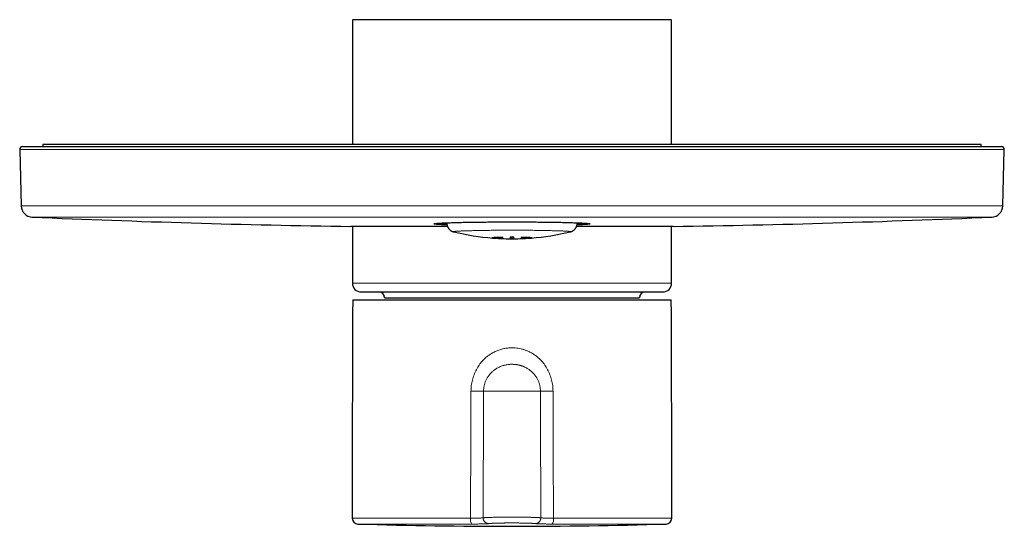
# Model space of a CAD drawing. Header units: millimetres. Extents: x 8 to 539, y 12 to 480.
# Tile 2 of 16: x 198 to 368, y 169 to 256. Entities that reach past the tile are written whole.
import ezdxf

# ---------------------------------------------------------------- set-up
doc = ezdxf.new("R2010")
doc.units = ezdxf.units.MM

msp = doc.modelspace()

# ---------------------------------------------------------------- linework, layer by layer
at = {"color": 7, "linetype": 'Continuous', "lineweight": 30}
for p, q in [((255.45, 256.24), (255.45, 234.69)), ((310.55, 256.24), (255.45, 256.24)), ((310.55, 234.69), (310.55, 256.24)), ((202, 234.69), (202, 234.34)), ((364, 234.69), (202, 234.69)), ((364, 234.34), (364, 234.69)), ((198, 233.83), (198.25, 224.1)), ((198.5, 234.34), (367.5, 234.34)), ((367.75, 224.1), (368, 233.83)), ((271.75, 221.17), (271.75, 221.09)), ((294.25, 221.09), (294.25, 221.17)), ((271.85, 220.55), (255.15, 220.55)), ((255.45, 220.55), (255.45, 210.74)), ((272.95, 219.6), (272.95, 219.6)), ((310.85, 220.55), (294.15, 220.55)), ((310.55, 210.74), (310.55, 220.55)), ((280.1, 218.54), (280.1, 218.52)), ((285.9, 218.52), (285.9, 218.54)), ((256.95, 209.24), (292.76, 209.24)), ((292.76, 209.24), (309.05, 209.24)), ((255.5, 207.84), (310.5, 207.84)), ((261, 208.24), (262.6, 208.24)), ((262.6, 208.24), (305, 208.24))]:
    msp.add_line(p, q, dxfattribs=at)
at = {"color": 8, "linetype": 'Continuous', "lineweight": 0}
for p, q in [((198, 233.83), (368, 233.83)), ((198.25, 224.1), (367.75, 224.1)), ((200.17, 222.16), (283, 222.16)), ((283, 222.16), (365.83, 222.16)), ((281.32, 218.6), (281.32, 218.63)), ((281.32, 218.58), (281.32, 218.6)), ((284.68, 218.6), (284.68, 218.63)), ((284.68, 218.58), (284.68, 218.6)), ((255.45, 210.74), (293.32, 210.74)), ((293.32, 210.74), (310.55, 210.74)), ((276.09, 169.15), (256.4, 169.15)), ((309.6, 169.15), (289.91, 169.15))]:
    msp.add_line(p, q, dxfattribs=at)
at = {"color": 7, "linetype": 'Continuous', "lineweight": 30, "flags": 128}
for points in [[(271.78, 220.8), (271.72, 220.8), (271.53, 220.81), (271.35, 220.82), (271.18, 220.83), (271.02, 220.83), (270.86, 220.84), (270.71, 220.85), (270.57, 220.86), (270.44, 220.87), (270.32, 220.87), (270.21, 220.88), (270.1, 220.89), (270.01, 220.9), (269.92, 220.91), (269.84, 220.92), (269.78, 220.93), (269.72, 220.93), (269.67, 220.94), (269.62, 220.95), (269.59, 220.96), (269.57, 220.97), (269.55, 220.98), (269.55, 220.99), (269.55, 221), (269.57, 221), (269.59, 221.01), (269.62, 221.02), (269.67, 221.03), (269.72, 221.04), (269.78, 221.05), (269.84, 221.06), (269.92, 221.07), (270.01, 221.07), (270.1, 221.08), (270.21, 221.09), (270.32, 221.1), (270.44, 221.11), (270.57, 221.12), (270.71, 221.12), (270.86, 221.13), (271.02, 221.14), (271.18, 221.15), (271.35, 221.16), (271.53, 221.16), (271.72, 221.17), (271.92, 221.18), (272.12, 221.19), (272.33, 221.19), (272.55, 221.2), (272.77, 221.21), (273, 221.21), (273.24, 221.22), (273.49, 221.23), (273.74, 221.23), (274, 221.24), (274.26, 221.24), (274.54, 221.25), (274.81, 221.25), (275.09, 221.26), (275.38, 221.26), (275.67, 221.27), (275.97, 221.27), (276.27, 221.28), (276.58, 221.28), (276.89, 221.29), (277.21, 221.29), (277.53, 221.3), (277.85, 221.3), (278.18, 221.3), (278.51, 221.3), (278.84, 221.31), (279.18, 221.31), (279.52, 221.31), (279.86, 221.31), (280.2, 221.32), (280.55, 221.32), (280.9, 221.32), (281.24, 221.32), (281.59, 221.32), (281.94, 221.32), (282.3, 221.32), (282.65, 221.32), (283, 221.32)], [(283, 221.32), (283.35, 221.32), (283.7, 221.32), (284.06, 221.32), (284.41, 221.32), (284.76, 221.32), (285.1, 221.32), (285.45, 221.32), (285.8, 221.32), (286.14, 221.31), (286.48, 221.31), (286.82, 221.31), (287.16, 221.31), (287.49, 221.3), (287.82, 221.3), (288.15, 221.3), (288.47, 221.3), (288.79, 221.29), (289.11, 221.29), (289.42, 221.28), (289.73, 221.28), (290.03, 221.27), (290.33, 221.27), (290.62, 221.26), (290.91, 221.26), (291.19, 221.25), (291.46, 221.25), (291.74, 221.24), (292, 221.24), (292.26, 221.23), (292.51, 221.23), (292.76, 221.22), (293, 221.21), (293.23, 221.21), (293.45, 221.2), (293.67, 221.19), (293.88, 221.19), (294.08, 221.18), (294.28, 221.17), (294.47, 221.16), (294.65, 221.16), (294.82, 221.15), (294.98, 221.14), (295.14, 221.13), (295.29, 221.12), (295.43, 221.12), (295.56, 221.11), (295.68, 221.1), (295.79, 221.09), (295.9, 221.08), (295.99, 221.07), (296.08, 221.07), (296.16, 221.06), (296.22, 221.05), (296.28, 221.04), (296.33, 221.03), (296.38, 221.02), (296.41, 221.01), (296.43, 221), (296.45, 221), (296.45, 220.99), (296.45, 220.98), (296.43, 220.97), (296.41, 220.96), (296.38, 220.95), (296.33, 220.94), (296.28, 220.93), (296.22, 220.93), (296.16, 220.92), (296.08, 220.91), (295.99, 220.9), (295.9, 220.89), (295.79, 220.88), (295.68, 220.87), (295.56, 220.87), (295.43, 220.86), (295.29, 220.85), (295.14, 220.84), (294.98, 220.83), (294.82, 220.83), (294.65, 220.82), (294.47, 220.81), (294.28, 220.8), (294.22, 220.8)], [(280.97, 218.64), (280.9, 218.64), (280.83, 218.64), (280.76, 218.64), (280.69, 218.63), (280.62, 218.63), (280.55, 218.63), (280.49, 218.63), (280.42, 218.63), (280.36, 218.63), (280.3, 218.62), (280.24, 218.62), (280.19, 218.62), (280.14, 218.62), (280.08, 218.62), (280.03, 218.62), (279.99, 218.61), (279.94, 218.61), (279.9, 218.61), (279.86, 218.61), (279.82, 218.6), (279.78, 218.6), (279.74, 218.6), (279.71, 218.6), (279.68, 218.6), (279.65, 218.59), (279.63, 218.59), (279.6, 218.59), (279.58, 218.59), (279.56, 218.59), (279.55, 218.58), (279.53, 218.58), (279.52, 218.58), (279.51, 218.58), (279.51, 218.57), (279.5, 218.57), (279.5, 218.57), (279.5, 218.57), (279.5, 218.56), (279.51, 218.56), (279.52, 218.56), (279.53, 218.56), (279.54, 218.56), (279.56, 218.55), (279.57, 218.55), (279.59, 218.55), (279.62, 218.55), (279.64, 218.54), (279.67, 218.54), (279.7, 218.54), (279.73, 218.54), (279.76, 218.54), (279.8, 218.53), (279.83, 218.53), (279.87, 218.53), (279.92, 218.53), (279.96, 218.52), (280.01, 218.52), (280.06, 218.52), (280.11, 218.52)], [(280.09, 218.62), (280.1, 218.6), (280.1, 218.57), (280.1, 218.54), (280.1, 218.54), (280.1, 218.54)], [(280.31, 218.5), (280.3, 218.5), (280.27, 218.5), (280.24, 218.5), (280.22, 218.5), (280.2, 218.51), (280.18, 218.51), (280.16, 218.51), (280.14, 218.51), (280.13, 218.51), (280.12, 218.52), (280.11, 218.52), (280.1, 218.52), (280.1, 218.52), (280.1, 218.52), (280.1, 218.53), (280.11, 218.53), (280.11, 218.53), (280.12, 218.53), (280.13, 218.53), (280.14, 218.54), (280.16, 218.54), (280.18, 218.54), (280.2, 218.54), (280.22, 218.54), (280.25, 218.55), (280.27, 218.55), (280.3, 218.55), (280.33, 218.55), (280.37, 218.55), (280.41, 218.56), (280.44, 218.56), (280.48, 218.56), (280.53, 218.56), (280.57, 218.56), (280.62, 218.57), (280.67, 218.57), (280.72, 218.57), (280.77, 218.57), (280.82, 218.57), (280.88, 218.57), (280.94, 218.57), (281, 218.58), (281.06, 218.58), (281.12, 218.58), (281.19, 218.58), (281.25, 218.58), (281.32, 218.58)], [(284.68, 218.58), (284.75, 218.58), (284.81, 218.58), (284.88, 218.58), (284.94, 218.58), (285, 218.58), (285.06, 218.57), (285.12, 218.57), (285.18, 218.57), (285.23, 218.57), (285.28, 218.57), (285.33, 218.57), (285.38, 218.57), (285.43, 218.56), (285.47, 218.56), (285.52, 218.56), (285.56, 218.56), (285.59, 218.56), (285.63, 218.55), (285.67, 218.55), (285.7, 218.55), (285.73, 218.55), (285.75, 218.55), (285.78, 218.54), (285.8, 218.54), (285.82, 218.54), (285.84, 218.54), (285.86, 218.54), (285.87, 218.53), (285.88, 218.53), (285.89, 218.53), (285.89, 218.53), (285.9, 218.53), (285.9, 218.52), (285.9, 218.52), (285.9, 218.52), (285.89, 218.52), (285.88, 218.52), (285.87, 218.51), (285.86, 218.51), (285.84, 218.51), (285.82, 218.51), (285.8, 218.51), (285.78, 218.5), (285.76, 218.5), (285.73, 218.5), (285.7, 218.5), (285.69, 218.5)], [(285.89, 218.52), (285.94, 218.52), (285.99, 218.52), (286.04, 218.52), (286.08, 218.53), (286.13, 218.53), (286.17, 218.53), (286.2, 218.53), (286.24, 218.54), (286.27, 218.54), (286.3, 218.54), (286.33, 218.54), (286.36, 218.54), (286.38, 218.55), (286.41, 218.55), (286.43, 218.55), (286.44, 218.55), (286.46, 218.56), (286.47, 218.56), (286.48, 218.56), (286.49, 218.56), (286.5, 218.56), (286.5, 218.57), (286.5, 218.57), (286.5, 218.57), (286.49, 218.57), (286.49, 218.58), (286.48, 218.58), (286.47, 218.58), (286.45, 218.58), (286.44, 218.59), (286.42, 218.59), (286.4, 218.59), (286.37, 218.59), (286.35, 218.59), (286.32, 218.6), (286.29, 218.6), (286.26, 218.6), (286.22, 218.6), (286.18, 218.6), (286.14, 218.61), (286.1, 218.61), (286.06, 218.61), (286.01, 218.61), (285.97, 218.62), (285.92, 218.62), (285.86, 218.62), (285.81, 218.62), (285.76, 218.62), (285.7, 218.62), (285.64, 218.63), (285.58, 218.63), (285.51, 218.63), (285.45, 218.63), (285.38, 218.63), (285.31, 218.63), (285.24, 218.64), (285.17, 218.64), (285.1, 218.64), (285.03, 218.64)]]:
    msp.add_lwpolyline(points, dxfattribs=at)
at = {"color": 8, "linetype": 'Continuous', "lineweight": 0, "flags": 128}
for points in [[(271.75, 221.01), (271.7, 221.01), (271.62, 221.02), (271.56, 221.03), (271.5, 221.03), (271.45, 221.04), (271.4, 221.05), (271.37, 221.06), (271.34, 221.06), (271.32, 221.07), (271.31, 221.08), (271.3, 221.09), (271.31, 221.09), (271.32, 221.1), (271.34, 221.11), (271.37, 221.12), (271.4, 221.12), (271.45, 221.13), (271.5, 221.14), (271.56, 221.15), (271.62, 221.16), (271.7, 221.16), (271.78, 221.17), (271.85, 221.18)], [(294.15, 221.18), (294.22, 221.17), (294.3, 221.16), (294.38, 221.16), (294.44, 221.15), (294.5, 221.14), (294.55, 221.13), (294.6, 221.12), (294.63, 221.12), (294.66, 221.11), (294.68, 221.1), (294.69, 221.09), (294.7, 221.09), (294.69, 221.08), (294.68, 221.07), (294.66, 221.06), (294.63, 221.06), (294.6, 221.05), (294.55, 221.04), (294.5, 221.03), (294.44, 221.03), (294.38, 221.02), (294.3, 221.01), (294.25, 221.01)], [(293.05, 219.6), (293.07, 219.61), (293.09, 219.62), (293.1, 219.62), (293.1, 219.63), (293.1, 219.64), (293.09, 219.64), (293.07, 219.65), (293.05, 219.66), (293.02, 219.66), (292.98, 219.67), (292.93, 219.68), (292.88, 219.68), (292.82, 219.69), (292.76, 219.69), (292.69, 219.7), (292.61, 219.71), (292.52, 219.71), (292.43, 219.72), (292.33, 219.73), (292.23, 219.73), (292.12, 219.74), (292, 219.74), (291.88, 219.75), (291.75, 219.76), (291.61, 219.76), (291.47, 219.77), (291.33, 219.77), (291.17, 219.78), (291.01, 219.78), (290.85, 219.79), (290.68, 219.79), (290.51, 219.8), (290.33, 219.8), (290.14, 219.81), (289.95, 219.81), (289.76, 219.82), (289.56, 219.82), (289.36, 219.83), (289.15, 219.83), (288.94, 219.83), (288.72, 219.84), (288.5, 219.84), (288.28, 219.85), (288.05, 219.85), (287.82, 219.85), (287.59, 219.86), (287.35, 219.86), (287.11, 219.86), (286.87, 219.86), (286.62, 219.87), (286.37, 219.87), (286.12, 219.87), (285.87, 219.87), (285.61, 219.87), (285.36, 219.88), (285.1, 219.88), (284.84, 219.88), (284.58, 219.88), (284.32, 219.88), (284.06, 219.88), (283.79, 219.88), (283.53, 219.88), (283.26, 219.88), (283, 219.88), (282.74, 219.88), (282.47, 219.88), (282.21, 219.88), (281.94, 219.88), (281.68, 219.88), (281.42, 219.88), (281.16, 219.88), (280.9, 219.88), (280.64, 219.88), (280.39, 219.87), (280.13, 219.87), (279.88, 219.87), (279.63, 219.87), (279.38, 219.87), (279.13, 219.86), (278.89, 219.86), (278.65, 219.86), (278.41, 219.86), (278.18, 219.85), (277.95, 219.85), (277.72, 219.85), (277.5, 219.84), (277.28, 219.84), (277.06, 219.83), (276.85, 219.83), (276.64, 219.83), (276.44, 219.82), (276.24, 219.82), (276.05, 219.81), (275.86, 219.81), (275.67, 219.8), (275.49, 219.8), (275.32, 219.79), (275.15, 219.79), (274.99, 219.78), (274.83, 219.78), (274.67, 219.77), (274.53, 219.77), (274.39, 219.76), (274.25, 219.76), (274.12, 219.75), (274, 219.74), (273.88, 219.74), (273.77, 219.73), (273.67, 219.73), (273.57, 219.72), (273.48, 219.71), (273.39, 219.71), (273.31, 219.7), (273.24, 219.69), (273.18, 219.69), (273.12, 219.68), (273.07, 219.68), (273.02, 219.67), (272.98, 219.66), (272.95, 219.66), (272.93, 219.65), (272.91, 219.64), (272.9, 219.64), (272.9, 219.63), (272.9, 219.62), (272.91, 219.62), (272.93, 219.61), (272.95, 219.6)]]:
    msp.add_lwpolyline(points, dxfattribs=at)
at = {"color": 7, "linetype": 'Continuous', "lineweight": 30}
for centre, radius, start, end in [((198.5, 233.84), 0.5, 90, 181.5), ((367.5, 233.84), 0.5, 358.5, 90), ((200.25, 224.15), 2, 181.5, 267.4907), ((365.75, 224.15), 2, 272.5093, 358.5), ((283, 2112.34), 1892, 267.49073, 269.15658), ((283, 2112.34), 1892, 270.84342, 272.50927), ((283, 261.41), 43, 256.4869, 265.5593), ((283, 261.41), 43, 274.4407, 283.5131), ((283, 261.41), 43, 266.4101, 270), ((281.03, 216.01), 2.63, 81.7672, 91.2097), ((283, 217.62), 1.1, 74.1756, 105.8244), ((282.74, 218.57), 0.135, 254.4426, 272.0104), ((283, 261.41), 43, 270, 273.5899), ((283.26, 218.57), 0.135, 267.9896, 285.5574), ((284.97, 216.01), 2.63, 88.7903, 98.2328), ((256.95, 210.74), 1.5, 180, 270), ((260, 208.24), 1, 0, 90), ((306, 208.24), 1, 90, 180), ((309.05, 210.74), 1.5, 270, 0), ((5810.42, 178.76), 5555, 179.7, 180.08879), ((-5244.42, 178.76), 5555, 359.91121, 0.3), ((256.43, 170.15), 1, 180.0888, 268.3064), ((309.57, 170.15), 1, 271.6936, 359.9112), ((283, 1068.76), 900, 268.30646, 270), ((283, 1068.76), 900, 270, 271.69359)]:
    msp.add_arc(centre, radius, start, end, dxfattribs=at)
at = {"color": 8, "linetype": 'Continuous', "lineweight": 0}
for centre, radius, start, end in [((271.85, 233.32), 12.4, 261.1176, 269.5954), ((272.71, 217.39), 3.82, 88.0862, 104.6073), ((293.27, 217.21), 4, 75.7754, 91.5311), ((294.25, 232.19), 11.27, 269.976, 279.3089), ((281.11, 210.29), 8.31, 88.5673, 96.9997), ((281.29, 221.04), 2.44, 270.6495, 273.2799), ((283, 218.43), 0.3, 113.2908, 179.7915), ((283, 218.43), 0.3, 0.2089, 66.7087), ((284.7, 220.75), 2.15, 266.5502, 269.5347), ((284.89, 210.29), 8.31, 83.0003, 91.4326), ((277.09, 169.93), 1.27, 170.2047, 218.1311), ((288.97, 169.92), 1.21, 320.667, 10.9972)]:
    msp.add_arc(centre, radius, start, end, dxfattribs=at)
at = {"color": 7, "linetype": 'Continuous', "lineweight": 30}
for points, knots in [([(269.91, 221.06), (269.91, 221.06), (269.92, 221.06), (269.94, 221.05), (269.97, 221.05), (270, 221.04), (270.04, 221.04), (270.07, 221.03), (270.1, 221.03), (270.14, 221.02), (270.18, 221.02), (270.22, 221.01), (270.26, 221.01), (270.3, 221.01), (270.35, 221), (270.39, 221), (270.44, 220.99), (270.5, 220.99), (270.55, 220.98), (270.6, 220.98), (270.66, 220.98), (270.72, 220.97), (270.78, 220.97), (270.84, 220.96), (270.91, 220.96), (270.97, 220.96), (271.04, 220.95), (271.11, 220.95), (271.19, 220.94), (271.26, 220.94), (271.34, 220.94), (271.42, 220.93), (271.5, 220.93), (271.58, 220.93), (271.66, 220.92), (271.72, 220.92), (271.76, 220.92), (271.76, 220.92)], [0, 0, 0, 0, 0.006528, 0.04891, 0.082386, 0.113943, 0.147382, 0.179437, 0.210615, 0.241218, 0.271419, 0.301328, 0.331017, 0.360536, 0.389923, 0.419203, 0.448396, 0.477519, 0.506583, 0.535598, 0.564571, 0.593509, 0.622417, 0.651298, 0.680157, 0.708996, 0.737818, 0.766624, 0.795417, 0.824198, 0.852969, 0.881729, 0.910482, 0.939226, 0.967964, 0.996695, 1, 1, 1, 1]), ([(271.4, 221.12), (271.4, 221.12), (271.4, 221.12), (271.4, 221.12), (271.4, 221.12), (271.41, 221.12), (271.42, 221.12), (271.43, 221.13), (271.44, 221.13), (271.45, 221.13), (271.47, 221.13), (271.49, 221.14), (271.51, 221.14), (271.54, 221.14), (271.57, 221.15), (271.6, 221.15), (271.63, 221.15), (271.66, 221.16), (271.7, 221.16), (271.74, 221.17), (271.78, 221.17), (271.82, 221.17), (271.85, 221.17), (271.87, 221.18)], [0, 0, 0, 0, 0.008946, 0.042153, 0.07828, 0.117296, 0.159067, 0.203373, 0.249932, 0.298436, 0.348578, 0.400073, 0.452674, 0.506171, 0.560391, 0.615195, 0.670472, 0.726134, 0.78211, 0.838344, 0.894792, 0.951416, 1, 1, 1, 1]), ([(271.75, 221.09), (271.75, 221.09), (271.75, 221.07), (271.75, 221.03), (271.75, 220.97), (271.76, 220.92), (271.77, 220.86), (271.78, 220.8), (271.79, 220.75), (271.8, 220.69), (271.82, 220.64), (271.83, 220.59), (271.85, 220.54), (271.88, 220.48), (271.9, 220.43), (271.92, 220.39), (271.95, 220.34), (271.98, 220.29), (272.01, 220.25), (272.04, 220.2), (272.07, 220.16), (272.1, 220.12), (272.14, 220.08), (272.17, 220.04), (272.21, 220.01), (272.24, 219.97), (272.28, 219.94), (272.32, 219.91), (272.35, 219.88), (272.39, 219.85), (272.42, 219.83), (272.46, 219.81), (272.49, 219.79), (272.53, 219.77), (272.56, 219.75), (272.59, 219.73), (272.62, 219.72), (272.65, 219.7), (272.68, 219.69), (272.71, 219.68), (272.74, 219.67), (272.77, 219.66), (272.79, 219.65), (272.82, 219.64), (272.85, 219.63), (272.87, 219.62), (272.9, 219.62), (272.92, 219.61), (272.94, 219.61), (272.95, 219.6), (272.95, 219.6)], [0, 0, 0, 0, 0.000047, 0.02395, 0.047787, 0.071558, 0.095263, 0.118905, 0.142481, 0.165993, 0.18944, 0.212821, 0.236134, 0.259378, 0.282548, 0.305643, 0.328656, 0.35158, 0.374408, 0.397129, 0.41973, 0.442193, 0.464499, 0.486624, 0.50854, 0.530217, 0.551621, 0.57272, 0.593484, 0.613891, 0.633929, 0.653597, 0.672914, 0.69191, 0.710634, 0.729147, 0.747524, 0.765852, 0.784219, 0.802702, 0.821412, 0.840465, 0.859992, 0.880131, 0.901035, 0.922877, 0.945847, 0.97017, 0.996105, 1, 1, 1, 1]), ([(293.05, 219.6), (293.05, 219.6), (293.05, 219.6), (293.07, 219.61), (293.1, 219.62), (293.12, 219.62), (293.15, 219.63), (293.18, 219.64), (293.2, 219.65), (293.23, 219.66), (293.26, 219.67), (293.28, 219.68), (293.31, 219.69), (293.34, 219.7), (293.37, 219.72), (293.41, 219.73), (293.44, 219.75), (293.48, 219.77), (293.51, 219.79), (293.55, 219.81), (293.59, 219.84), (293.63, 219.87), (293.67, 219.9), (293.71, 219.93), (293.75, 219.96), (293.78, 220), (293.82, 220.03), (293.86, 220.07), (293.89, 220.11), (293.93, 220.15), (293.96, 220.2), (293.99, 220.25), (294.03, 220.3), (294.06, 220.35), (294.08, 220.4), (294.11, 220.45), (294.13, 220.5), (294.16, 220.56), (294.17, 220.61), (294.19, 220.67), (294.21, 220.73), (294.22, 220.78), (294.23, 220.84), (294.24, 220.9), (294.24, 220.95), (294.25, 221.01), (294.25, 221.06), (294.25, 221.08), (294.25, 221.09)], [0, 0, 0, 0, 0.000269, 0.02701, 0.051924, 0.075323, 0.097465, 0.118568, 0.138821, 0.15839, 0.177425, 0.196062, 0.214424, 0.232625, 0.252825, 0.270991, 0.291292, 0.311851, 0.332716, 0.353971, 0.375677, 0.397869, 0.420557, 0.441329, 0.464829, 0.486247, 0.507911, 0.52978, 0.554332, 0.576515, 0.601271, 0.626131, 0.650995, 0.675838, 0.700641, 0.725389, 0.750076, 0.774694, 0.79924, 0.823714, 0.848113, 0.872439, 0.896691, 0.920871, 0.94498, 0.969019, 0.992989, 1, 1, 1, 1]), ([(294.13, 221.18), (294.14, 221.18), (294.17, 221.17), (294.21, 221.17), (294.25, 221.17), (294.29, 221.16), (294.33, 221.16), (294.36, 221.16), (294.4, 221.15), (294.43, 221.15), (294.46, 221.14), (294.48, 221.14), (294.51, 221.14), (294.53, 221.13), (294.55, 221.13), (294.56, 221.13), (294.58, 221.13), (294.59, 221.12), (294.59, 221.12), (294.6, 221.12), (294.6, 221.12), (294.6, 221.12), (294.6, 221.12)], [0, 0, 0, 0, 0.0366689, 0.0935772, 0.1503636, 0.2070055, 0.2634744, 0.3197353, 0.3757441, 0.4314451, 0.4867679, 0.5416229, 0.5958953, 0.649439, 0.7020677, 0.7535467, 0.8035862, 0.8518381, 0.8930154, 0.9316738, 0.9676024, 1, 1, 1, 1]), ([(294.24, 220.92), (294.26, 220.92), (294.31, 220.92), (294.39, 220.92), (294.47, 220.93), (294.55, 220.93), (294.63, 220.94), (294.71, 220.94), (294.79, 220.94), (294.86, 220.95), (294.93, 220.95), (295, 220.95), (295.07, 220.96), (295.13, 220.96), (295.2, 220.97), (295.26, 220.97), (295.32, 220.97), (295.38, 220.98), (295.43, 220.98), (295.49, 220.99), (295.54, 220.99), (295.59, 221), (295.63, 221), (295.68, 221), (295.72, 221.01), (295.77, 221.01), (295.81, 221.02), (295.84, 221.02), (295.88, 221.03), (295.91, 221.03), (295.95, 221.04), (295.98, 221.04), (296.01, 221.05), (296.04, 221.05), (296.07, 221.06), (296.08, 221.06), (296.09, 221.06)], [0, 0, 0, 0, 0.021861, 0.050578, 0.0793, 0.108028, 0.136763, 0.165505, 0.194255, 0.223015, 0.251785, 0.280567, 0.309362, 0.338171, 0.366997, 0.395842, 0.424708, 0.4536, 0.48252, 0.511474, 0.540467, 0.569506, 0.598601, 0.627761, 0.657001, 0.686339, 0.715798, 0.745409, 0.775216, 0.805276, 0.835677, 0.866546, 0.898088, 0.930645, 0.964852, 1, 1, 1, 1]), ([(281.32, 218.58), (281.34, 218.58), (281.36, 218.58), (281.39, 218.59), (281.41, 218.59), (281.42, 218.59), (281.43, 218.59), (281.44, 218.59), (281.44, 218.59), (281.45, 218.6), (281.45, 218.6), (281.44, 218.6), (281.43, 218.61), (281.42, 218.61), (281.41, 218.61), (281.41, 218.61)], [0, 0, 0, 0, 0.120278, 0.243558, 0.293776, 0.344481, 0.395673, 0.447354, 0.499525, 0.600804, 0.71792, 0.782487, 0.851023, 0.923527, 1, 1, 1, 1]), ([(282.7, 218.68), (282.7, 218.66), (282.7, 218.61), (282.7, 218.56), (282.7, 218.51), (282.7, 218.48), (282.7, 218.45), (282.7, 218.44), (282.7, 218.44)], [0, 0, 0, 0, 0.1866944, 0.3733403, 0.5600033, 0.7066662, 0.853317, 1, 1, 1, 1]), ([(283, 218.43), (282.99, 218.43), (282.96, 218.43), (282.92, 218.43), (282.89, 218.43), (282.85, 218.43), (282.82, 218.43), (282.79, 218.43), (282.76, 218.43), (282.75, 218.43), (282.74, 218.43)], [0, 0, 0, 0, 0.125, 0.25, 0.375, 0.5, 0.625, 0.75, 0.875, 1, 1, 1, 1]), ([(283.26, 218.43), (283.25, 218.43), (283.24, 218.43), (283.21, 218.43), (283.18, 218.43), (283.15, 218.43), (283.11, 218.43), (283.08, 218.43), (283.04, 218.43), (283.01, 218.43), (283, 218.43)], [0, 0, 0, 0, 0.125, 0.25, 0.375, 0.5, 0.625, 0.75, 0.875, 1, 1, 1, 1]), ([(283.3, 218.44), (283.3, 218.44), (283.3, 218.46), (283.3, 218.49), (283.3, 218.53), (283.3, 218.58), (283.3, 218.63), (283.3, 218.66), (283.3, 218.68)], [0, 0, 0, 0, 0.186694, 0.37334, 0.560003, 0.706666, 0.853317, 1, 1, 1, 1]), ([(284.59, 218.61), (284.59, 218.61), (284.57, 218.61), (284.56, 218.61), (284.56, 218.6), (284.55, 218.6), (284.55, 218.6), (284.55, 218.6), (284.56, 218.59), (284.58, 218.59), (284.6, 218.59), (284.64, 218.58), (284.67, 218.58), (284.68, 218.58)], [0, 0, 0, 0, 0.098768, 0.188199, 0.268292, 0.322241, 0.37614, 0.443201, 0.50923, 0.638047, 0.76277, 0.883415, 1, 1, 1, 1]), ([(285.9, 218.54), (285.9, 218.55), (285.9, 218.57), (285.9, 218.59), (285.91, 218.61), (285.91, 218.62), (285.91, 218.62)], [0, 0, 0, 0, 0.294914, 0.635425, 0.971417, 1, 1, 1, 1])]:
    msp.add_open_spline(points, degree=3, knots=knots, dxfattribs=at)
at = {"color": 8, "linetype": 'Continuous', "lineweight": 0}
for points, knots in [([(277.91, 197.33), (278.08, 197.51), (278.42, 197.85), (278.98, 198.3), (279.59, 198.69), (280.24, 199.01), (280.91, 199.27), (281.59, 199.45), (282.29, 199.56), (282.76, 199.58), (283, 199.58)], [0, 0, 0, 0, 0.126778, 0.252467, 0.378439, 0.50606, 0.631187, 0.75435, 0.876847, 1, 1, 1, 1]), ([(283.01, 199.58), (283.19, 199.58), (283.54, 199.57), (284.07, 199.51), (284.5, 199.42), (284.81, 199.34), (285.03, 199.28), (285.25, 199.2), (285.47, 199.12), (285.68, 199.04), (285.89, 198.94), (286.22, 198.78), (286.65, 198.54), (287.17, 198.18), (287.65, 197.78), (287.94, 197.48), (288.09, 197.33)], [0, 0, 0, 0, 0.093575, 0.186272, 0.278665, 0.318321, 0.358072, 0.397965, 0.438043, 0.478351, 0.518931, 0.559827, 0.670221, 0.779798, 0.889433, 1, 1, 1, 1]), ([(275.92, 192.08), (275.93, 192.41), (275.95, 193.05), (276.14, 194.01), (276.43, 194.93), (276.83, 195.81), (277.31, 196.62), (277.71, 197.09), (277.91, 197.33)], [0, 0, 0, 0, 0.168202, 0.336175, 0.506579, 0.673898, 0.837523, 1, 1, 1, 1]), ([(288.09, 197.33), (288.29, 197.09), (288.69, 196.62), (289.17, 195.81), (289.57, 194.93), (289.86, 194.01), (290.05, 193.05), (290.07, 192.41), (290.08, 192.08)], [0, 0, 0, 0, 0.162592, 0.326071, 0.492969, 0.663068, 0.831199, 1, 1, 1, 1]), ([(283, 196.73), (282.92, 196.73), (282.75, 196.73), (282.5, 196.72), (282.25, 196.69), (281.99, 196.64), (281.72, 196.58), (281.44, 196.51), (281.12, 196.4), (280.76, 196.25), (280.37, 196.04), (279.96, 195.77), (279.7, 195.55), (279.57, 195.43)], [0, 0, 0, 0, 0.067655, 0.13339, 0.199642, 0.268421, 0.341234, 0.419102, 0.502641, 0.608036, 0.725937, 0.856586, 1, 1, 1, 1]), ([(286.43, 195.43), (286.36, 195.5), (286.21, 195.63), (285.98, 195.81), (285.75, 195.96), (285.53, 196.09), (285.33, 196.2), (285.19, 196.26), (285.1, 196.3), (285.06, 196.32), (285.02, 196.34), (284.98, 196.35), (284.94, 196.37), (284.9, 196.39), (284.82, 196.42), (284.68, 196.47), (284.51, 196.52), (284.34, 196.57), (284.17, 196.61), (284, 196.64), (283.8, 196.68), (283.56, 196.71), (283.28, 196.73), (283.1, 196.73), (283, 196.73)], [0, 0, 0, 0, 0.081649, 0.159325, 0.233022, 0.302741, 0.360813, 0.415838, 0.427778, 0.439566, 0.451205, 0.462695, 0.474036, 0.485231, 0.49628, 0.547232, 0.596213, 0.643311, 0.688657, 0.73243, 0.779648, 0.854452, 0.926821, 1, 1, 1, 1]), ([(279.57, 195.43), (279.47, 195.33), (279.26, 195.13), (279.02, 194.84), (278.85, 194.58), (278.72, 194.37), (278.59, 194.15), (278.45, 193.85), (278.31, 193.48), (278.19, 193.02), (278.11, 192.55), (278.1, 192.24), (278.09, 192.08)], [0, 0, 0, 0, 0.1125519, 0.2333524, 0.296882, 0.362499, 0.4302174, 0.5000545, 0.6247477, 0.7494811, 0.8744724, 1, 1, 1, 1]), ([(287.91, 192.08), (287.9, 192.24), (287.89, 192.55), (287.83, 192.94), (287.75, 193.25), (287.69, 193.48), (287.61, 193.7), (287.48, 194), (287.29, 194.37), (287.03, 194.77), (286.74, 195.13), (286.54, 195.33), (286.43, 195.43)], [0, 0, 0, 0, 0.1258757, 0.2510424, 0.3134698, 0.3758187, 0.4381138, 0.5003748, 0.6377226, 0.7667187, 0.8874602, 1, 1, 1, 1]), ([(275.84, 170.15), (275.85, 172.2), (275.86, 176.29), (275.88, 181.99), (275.9, 187.26), (275.91, 190.47), (275.92, 192.08)], [0, 0, 0, 0, 0.279998, 0.559998, 0.779999, 1, 1, 1, 1]), ([(278.09, 192.08), (278.08, 192.08), (278.06, 192.08), (278.03, 192.08), (277.98, 192.08), (277.93, 192.08), (277.87, 192.08), (277.8, 192.08), (277.73, 192.08), (277.65, 192.08), (277.57, 192.08), (277.49, 192.08), (277.4, 192.08), (277.3, 192.08), (277.2, 192.08), (277.09, 192.08), (276.98, 192.08), (276.87, 192.08), (276.75, 192.08), (276.63, 192.08), (276.5, 192.08), (276.36, 192.08), (276.22, 192.08), (276.07, 192.08), (275.97, 192.08), (275.92, 192.08)], [0, 0, 0, 0, 0.042758, 0.086065, 0.129878, 0.174154, 0.218842, 0.263893, 0.30925, 0.351051, 0.393018, 0.435105, 0.477264, 0.51945, 0.561613, 0.603707, 0.645685, 0.6875, 0.729108, 0.770465, 0.811528, 0.859491, 0.906929, 0.953783, 1, 1, 1, 1]), ([(278.09, 192.08), (278.09, 190.04), (278.07, 185.96), (278.05, 180.28), (278.03, 175.04), (278.02, 171.83), (278.01, 170.23)], [0, 0, 0, 0, 0.280001, 0.560002, 0.780002, 1, 1, 1, 1]), ([(283, 192.08), (282.93, 192.08), (282.79, 192.08), (282.58, 192.08), (282.38, 192.08), (282.17, 192.08), (281.97, 192.08), (281.77, 192.08), (281.58, 192.08), (281.4, 192.08), (281.22, 192.08), (281.05, 192.08), (280.89, 192.08), (280.72, 192.08), (280.55, 192.08), (280.38, 192.08), (280.2, 192.08), (280.03, 192.08), (279.87, 192.08), (279.72, 192.08), (279.57, 192.08), (279.44, 192.08), (279.3, 192.08), (279.18, 192.08), (279.06, 192.08), (278.95, 192.08), (278.85, 192.08), (278.76, 192.08), (278.67, 192.08), (278.59, 192.08), (278.51, 192.08), (278.45, 192.08), (278.38, 192.08), (278.32, 192.08), (278.26, 192.08), (278.21, 192.08), (278.16, 192.08), (278.12, 192.08), (278.1, 192.08), (278.09, 192.08)], [0, 0, 0, 0, 0.0300576, 0.0600891, 0.0900687, 0.1199706, 0.1497696, 0.179441, 0.2089607, 0.2358675, 0.2626098, 0.289171, 0.3155351, 0.3416869, 0.367612, 0.398403, 0.4288262, 0.4588616, 0.4884911, 0.5176984, 0.5459592, 0.5737869, 0.601171, 0.6281028, 0.6550521, 0.6815192, 0.7074994, 0.7329898, 0.7579886, 0.782062, 0.8056613, 0.8287882, 0.8514452, 0.8778093, 0.9035193, 0.9285834, 0.9530111, 0.9768129, 1, 1, 1, 1]), ([(287.91, 192.08), (287.9, 192.08), (287.87, 192.08), (287.83, 192.08), (287.78, 192.08), (287.72, 192.08), (287.66, 192.08), (287.6, 192.08), (287.53, 192.08), (287.46, 192.08), (287.38, 192.08), (287.3, 192.08), (287.2, 192.08), (287.11, 192.08), (287, 192.08), (286.89, 192.08), (286.77, 192.08), (286.64, 192.08), (286.51, 192.08), (286.37, 192.08), (286.22, 192.08), (286.06, 192.08), (285.9, 192.08), (285.72, 192.08), (285.54, 192.08), (285.37, 192.08), (285.2, 192.08), (285.05, 192.08), (284.89, 192.08), (284.73, 192.08), (284.56, 192.08), (284.38, 192.08), (284.19, 192.08), (283.99, 192.08), (283.8, 192.08), (283.6, 192.08), (283.4, 192.08), (283.2, 192.08), (283.07, 192.08), (283, 192.08)], [0, 0, 0, 0, 0.025269, 0.051267, 0.078009, 0.105509, 0.133777, 0.156534, 0.179777, 0.203507, 0.227728, 0.252441, 0.277647, 0.303343, 0.329528, 0.356198, 0.383348, 0.410474, 0.438048, 0.466062, 0.494505, 0.523891, 0.553693, 0.583894, 0.614474, 0.645413, 0.66996, 0.694703, 0.71963, 0.744727, 0.769982, 0.798335, 0.826846, 0.855493, 0.884256, 0.91311, 0.942035, 0.971006, 1, 1, 1, 1]), ([(287.99, 170.23), (287.98, 172.27), (287.96, 176.35), (287.94, 182.03), (287.92, 187.27), (287.91, 190.48), (287.91, 192.08)], [0, 0, 0, 0, 0.279998, 0.559999, 0.779999, 1, 1, 1, 1]), ([(290.08, 192.08), (290.04, 192.08), (289.95, 192.08), (289.81, 192.08), (289.67, 192.08), (289.53, 192.08), (289.4, 192.08), (289.27, 192.08), (289.14, 192.08), (289.03, 192.08), (288.92, 192.08), (288.81, 192.08), (288.71, 192.08), (288.61, 192.08), (288.52, 192.08), (288.43, 192.08), (288.35, 192.08), (288.28, 192.08), (288.21, 192.08), (288.15, 192.08), (288.09, 192.08), (288.03, 192.08), (287.98, 192.08), (287.94, 192.08), (287.92, 192.08), (287.91, 192.08)], [0, 0, 0, 0, 0.042758, 0.086065, 0.129878, 0.174154, 0.218842, 0.263893, 0.30925, 0.351051, 0.393018, 0.435105, 0.477264, 0.51945, 0.561613, 0.603707, 0.645685, 0.6875, 0.729108, 0.770465, 0.811528, 0.859491, 0.906929, 0.953783, 1, 1, 1, 1]), ([(290.08, 192.08), (290.09, 190.04), (290.1, 185.94), (290.12, 180.24), (290.14, 174.97), (290.15, 171.76), (290.16, 170.15)], [0, 0, 0, 0, 0.2800013, 0.5600018, 0.7800013, 1, 1, 1, 1]), ([(255.43, 170.15), (255.43, 170.15), (255.43, 170.15), (255.44, 170.15), (255.46, 170.15), (255.48, 170.15), (255.51, 170.15), (255.56, 170.15), (255.61, 170.15), (255.66, 170.15), (255.73, 170.15), (255.8, 170.15), (255.88, 170.15), (255.96, 170.15), (256.05, 170.15), (256.15, 170.15), (256.25, 170.15), (256.36, 170.15), (256.48, 170.15), (256.61, 170.15), (256.75, 170.15), (256.9, 170.15), (257.05, 170.15), (257.21, 170.15), (257.39, 170.15), (257.57, 170.15), (257.77, 170.15), (257.98, 170.15), (258.2, 170.15), (258.42, 170.15), (258.65, 170.15), (258.89, 170.15), (259.13, 170.15), (259.38, 170.15), (259.63, 170.15), (259.89, 170.15), (260.16, 170.15), (260.42, 170.15), (260.69, 170.15), (260.95, 170.15), (261.21, 170.15), (261.48, 170.15), (261.75, 170.15), (262.02, 170.15), (262.29, 170.15), (262.56, 170.15), (262.84, 170.15), (263.14, 170.15), (263.45, 170.15), (263.79, 170.15), (264.14, 170.15), (264.48, 170.15), (264.83, 170.15), (265.18, 170.15), (265.53, 170.15), (265.89, 170.15), (266.24, 170.15), (266.6, 170.15), (266.96, 170.15), (267.32, 170.15), (267.66, 170.15), (268.01, 170.15), (268.35, 170.15), (268.69, 170.15), (269.04, 170.15), (269.4, 170.15), (269.76, 170.15), (270.13, 170.15), (270.49, 170.15), (270.85, 170.15), (271.23, 170.15), (271.64, 170.15), (272.06, 170.15), (272.48, 170.15), (272.91, 170.15), (273.33, 170.15), (273.76, 170.15), (274.18, 170.15), (274.6, 170.15), (275.02, 170.15), (275.43, 170.15), (275.71, 170.15), (275.84, 170.15)], [0, 0, 0, 0, 0.0067745, 0.0200838, 0.03339, 0.0466912, 0.0599853, 0.0732704, 0.0865444, 0.0998053, 0.1130512, 0.1262802, 0.1383902, 0.1504827, 0.1625565, 0.1746099, 0.1866415, 0.19865, 0.211722, 0.2247629, 0.237771, 0.2507444, 0.2636816, 0.2765806, 0.28944, 0.3035376, 0.317583, 0.3315742, 0.3455093, 0.3593862, 0.373203, 0.3869579, 0.4006491, 0.4142748, 0.4278334, 0.4410829, 0.4542647, 0.4673772, 0.4804191, 0.4924008, 0.5043201, 0.5161762, 0.5279681, 0.5396948, 0.5511481, 0.562537, 0.5738608, 0.585119, 0.598435, 0.6116559, 0.6247808, 0.6378088, 0.6507392, 0.6635712, 0.6763042, 0.6889374, 0.7014705, 0.7139028, 0.7262341, 0.7384639, 0.7499017, 0.7612488, 0.7725051, 0.7836704, 0.7947447, 0.8063907, 0.8179342, 0.8293753, 0.8407142, 0.8519508, 0.8630855, 0.8760779, 0.8889293, 0.9016403, 0.9142114, 0.9268955, 0.9394353, 0.9518316, 0.9640854, 0.9761974, 0.9881686, 1, 1, 1, 1]), ([(275.84, 170.15), (275.98, 170.15), (276.25, 170.15), (276.62, 170.16), (276.97, 170.16), (277.27, 170.17), (277.54, 170.18), (277.75, 170.2), (277.92, 170.21), (277.98, 170.23), (278.01, 170.23)], [0, 0, 0, 0, 0.126145, 0.25107, 0.375359, 0.499409, 0.623524, 0.748017, 0.873304, 1, 1, 1, 1]), ([(278.01, 170.23), (278.04, 170.23), (278.11, 170.24), (278.24, 170.25), (278.41, 170.26), (278.62, 170.27), (278.86, 170.28), (279.13, 170.29), (279.42, 170.3), (279.65, 170.3), (279.76, 170.31)], [0, 0, 0, 0, 0.125003, 0.250005, 0.375006, 0.500006, 0.625006, 0.750005, 0.875003, 1, 1, 1, 1]), ([(278.01, 170.23), (278.02, 170.21), (278.02, 170.16), (278.03, 170.08), (278.04, 170), (278.06, 169.92), (278.09, 169.85), (278.12, 169.77), (278.16, 169.7), (278.21, 169.63), (278.26, 169.57), (278.31, 169.51), (278.37, 169.46), (278.44, 169.41), (278.5, 169.37), (278.57, 169.33), (278.64, 169.3), (278.71, 169.27), (278.79, 169.25), (278.86, 169.24), (278.93, 169.23), (278.97, 169.23), (278.99, 169.23)], [0, 0, 0, 0, 0.047804, 0.096965, 0.147388, 0.19896, 0.25155, 0.305003, 0.356044, 0.407549, 0.459356, 0.511296, 0.5632, 0.614896, 0.666218, 0.717008, 0.767116, 0.816407, 0.863902, 0.910388, 0.955778, 1, 1, 1, 1]), ([(279.76, 170.31), (279.87, 170.31), (280.11, 170.31), (280.5, 170.32), (280.9, 170.32), (281.31, 170.33), (281.72, 170.33), (282.15, 170.33), (282.57, 170.34), (282.86, 170.34), (283, 170.34)], [0, 0, 0, 0, 0.129629, 0.2579344, 0.3849166, 0.5105762, 0.6349138, 0.7579299, 0.8796251, 1, 1, 1, 1]), ([(283, 170.34), (283.2, 170.33), (283.59, 170.33), (284.17, 170.33), (284.73, 170.32), (285.27, 170.32), (285.78, 170.31), (286.09, 170.31), (286.24, 170.31)], [0, 0, 0, 0, 0.1666653, 0.3333311, 0.4999975, 0.6666644, 0.8333319, 1, 1, 1, 1]), ([(286.24, 170.31), (286.32, 170.3), (286.47, 170.3), (286.68, 170.3), (286.89, 170.29), (287.1, 170.28), (287.29, 170.28), (287.47, 170.27), (287.64, 170.26), (287.78, 170.25), (287.9, 170.24), (287.96, 170.23), (287.99, 170.23)], [0, 0, 0, 0, 0.082024, 0.168042, 0.258056, 0.352064, 0.450066, 0.552064, 0.658056, 0.768043, 0.882024, 1, 1, 1, 1]), ([(287.01, 169.23), (287.03, 169.23), (287.08, 169.23), (287.16, 169.24), (287.23, 169.26), (287.31, 169.28), (287.38, 169.31), (287.46, 169.34), (287.53, 169.38), (287.59, 169.43), (287.65, 169.48), (287.71, 169.54), (287.76, 169.6), (287.81, 169.66), (287.85, 169.73), (287.89, 169.8), (287.92, 169.87), (287.94, 169.95), (287.96, 170.02), (287.98, 170.09), (287.98, 170.16), (287.98, 170.21), (287.99, 170.23)], [0, 0, 0, 0, 0.0478045, 0.0969646, 0.1473876, 0.1989604, 0.2515498, 0.3050034, 0.356044, 0.4075489, 0.4593558, 0.5112963, 0.5631996, 0.6148955, 0.6662179, 0.7170078, 0.7671163, 0.8164066, 0.863902, 0.9103882, 0.9557781, 1, 1, 1, 1]), ([(287.99, 170.23), (288.02, 170.23), (288.08, 170.21), (288.25, 170.2), (288.46, 170.18), (288.73, 170.17), (289.03, 170.16), (289.38, 170.16), (289.75, 170.15), (290.02, 170.15), (290.16, 170.15)], [0, 0, 0, 0, 0.126696, 0.251983, 0.376476, 0.500591, 0.624641, 0.74893, 0.873855, 1, 1, 1, 1]), ([(290.16, 170.15), (290.28, 170.15), (290.53, 170.15), (290.91, 170.15), (291.29, 170.15), (291.67, 170.15), (292.05, 170.15), (292.43, 170.15), (292.81, 170.15), (293.17, 170.15), (293.53, 170.15), (293.89, 170.15), (294.25, 170.15), (294.61, 170.15), (294.97, 170.15), (295.33, 170.15), (295.69, 170.15), (296.06, 170.15), (296.42, 170.15), (296.79, 170.15), (297.14, 170.15), (297.49, 170.15), (297.83, 170.15), (298.18, 170.15), (298.52, 170.15), (298.87, 170.15), (299.22, 170.15), (299.58, 170.15), (299.94, 170.15), (300.29, 170.15), (300.65, 170.15), (300.99, 170.15), (301.33, 170.15), (301.65, 170.15), (301.98, 170.15), (302.3, 170.15), (302.62, 170.15), (302.94, 170.15), (303.25, 170.15), (303.56, 170.15), (303.86, 170.15), (304.16, 170.15), (304.45, 170.15), (304.74, 170.15), (305.03, 170.15), (305.3, 170.15), (305.56, 170.15), (305.8, 170.15), (306.05, 170.15), (306.29, 170.15), (306.52, 170.15), (306.75, 170.15), (306.97, 170.15), (307.18, 170.15), (307.39, 170.15), (307.6, 170.15), (307.8, 170.15), (308, 170.15), (308.19, 170.15), (308.37, 170.15), (308.55, 170.15), (308.72, 170.15), (308.88, 170.15), (309.04, 170.15), (309.19, 170.15), (309.33, 170.15), (309.47, 170.15), (309.59, 170.15), (309.71, 170.15), (309.82, 170.15), (309.92, 170.15), (310.01, 170.15), (310.09, 170.15), (310.17, 170.15), (310.24, 170.15), (310.31, 170.15), (310.37, 170.15), (310.42, 170.15), (310.47, 170.15), (310.51, 170.15), (310.54, 170.15), (310.56, 170.15), (310.57, 170.15), (310.57, 170.15), (310.57, 170.15), (310.57, 170.15)], [0, 0, 0, 0, 0.010727, 0.021568, 0.032525, 0.043599, 0.054789, 0.066098, 0.077524, 0.088103, 0.098783, 0.109563, 0.120444, 0.131426, 0.142511, 0.153697, 0.164985, 0.176375, 0.187868, 0.199463, 0.21116, 0.222283, 0.233497, 0.244802, 0.256198, 0.267684, 0.279965, 0.292347, 0.30483, 0.317414, 0.330097, 0.34288, 0.355023, 0.367253, 0.37957, 0.391972, 0.40446, 0.417032, 0.429687, 0.442425, 0.455244, 0.468144, 0.480891, 0.493714, 0.506611, 0.519581, 0.531624, 0.543727, 0.55589, 0.56811, 0.580388, 0.592501, 0.604666, 0.616883, 0.62915, 0.641717, 0.654335, 0.667, 0.679712, 0.692469, 0.705269, 0.718112, 0.730995, 0.743917, 0.756875, 0.769869, 0.782897, 0.795956, 0.809046, 0.821069, 0.833115, 0.845181, 0.857267, 0.869371, 0.881492, 0.894731, 0.907986, 0.921255, 0.934535, 0.947826, 0.961124, 0.974429, 0.986628, 0.998829, 1, 1, 1, 1]), ([(278.99, 169.23), (278.96, 169.22), (278.89, 169.21), (278.73, 169.2), (278.56, 169.19), (278.39, 169.18), (278.26, 169.18), (278.12, 169.17), (277.97, 169.17), (277.8, 169.17), (277.58, 169.16), (277.28, 169.16), (276.91, 169.15), (276.51, 169.15), (276.23, 169.15), (276.09, 169.15)], [0, 0, 0, 0, 0.107162, 0.210373, 0.311143, 0.36113, 0.411104, 0.461267, 0.511818, 0.562951, 0.614856, 0.712001, 0.807465, 0.902901, 1, 1, 1, 1]), ([(279.2, 169.25), (279.19, 169.25), (279.16, 169.25), (279.13, 169.25), (279.1, 169.24), (279.08, 169.24), (279.05, 169.24), (279.03, 169.23), (279.01, 169.23), (279, 169.23), (278.99, 169.23)], [0, 0, 0, 0, 0.11933, 0.243619, 0.373608, 0.510312, 0.623271, 0.741933, 0.867175, 1, 1, 1, 1]), ([(280.01, 169.29), (279.98, 169.29), (279.92, 169.29), (279.84, 169.29), (279.76, 169.28), (279.68, 169.28), (279.61, 169.28), (279.53, 169.27), (279.47, 169.27), (279.41, 169.27), (279.35, 169.26), (279.3, 169.26), (279.25, 169.25), (279.21, 169.25), (279.2, 169.25)], [0, 0, 0, 0, 0.079615, 0.161091, 0.244722, 0.330786, 0.419566, 0.51138, 0.585899, 0.662753, 0.74222, 0.824633, 0.910397, 1, 1, 1, 1]), ([(280.68, 169.31), (280.64, 169.31), (280.55, 169.31), (280.42, 169.3), (280.31, 169.3), (280.2, 169.3), (280.1, 169.29), (280.04, 169.29), (280.01, 169.29)], [0, 0, 0, 0, 0.177624, 0.358716, 0.543858, 0.692579, 0.844513, 1, 1, 1, 1]), ([(282.4, 169.33), (282.36, 169.33), (282.28, 169.33), (282.17, 169.33), (282.06, 169.33), (281.95, 169.33), (281.84, 169.33), (281.74, 169.33), (281.63, 169.33), (281.5, 169.32), (281.35, 169.32), (281.17, 169.32), (281, 169.32), (280.84, 169.31), (280.73, 169.31), (280.68, 169.31)], [0, 0, 0, 0, 0.060891, 0.121685, 0.182412, 0.243104, 0.303793, 0.364509, 0.425286, 0.486154, 0.588846, 0.691413, 0.794017, 0.896824, 1, 1, 1, 1]), ([(283, 169.33), (282.94, 169.33), (282.83, 169.33), (282.67, 169.33), (282.53, 169.33), (282.44, 169.33), (282.4, 169.33)], [0, 0, 0, 0, 0.279042, 0.558616, 0.778922, 1, 1, 1, 1]), ([(283.53, 169.33), (283.48, 169.33), (283.38, 169.33), (283.24, 169.33), (283.12, 169.33), (283.04, 169.33), (283, 169.33)], [0, 0, 0, 0, 0.28021, 0.560186, 0.780093, 1, 1, 1, 1]), ([(285.4, 169.31), (285.34, 169.31), (285.24, 169.31), (285.07, 169.31), (284.93, 169.32), (284.83, 169.32), (284.76, 169.32), (284.69, 169.32), (284.62, 169.32), (284.55, 169.32), (284.44, 169.32), (284.29, 169.33), (284.11, 169.33), (283.92, 169.33), (283.72, 169.33), (283.59, 169.33), (283.53, 169.33)], [0, 0, 0, 0, 0.09669, 0.193142, 0.289522, 0.327405, 0.365313, 0.403254, 0.44124, 0.479279, 0.517381, 0.614073, 0.710529, 0.806901, 0.903341, 1, 1, 1, 1]), ([(286.06, 169.29), (286.03, 169.29), (285.97, 169.29), (285.88, 169.3), (285.79, 169.3), (285.69, 169.3), (285.6, 169.3), (285.5, 169.31), (285.43, 169.31), (285.4, 169.31)], [0, 0, 0, 0, 0.148958, 0.294449, 0.436808, 0.576357, 0.719874, 0.860983, 1, 1, 1, 1]), ([(287.01, 169.23), (287, 169.23), (286.99, 169.23), (286.97, 169.23), (286.94, 169.24), (286.92, 169.24), (286.9, 169.24), (286.87, 169.24), (286.84, 169.25), (286.8, 169.25), (286.75, 169.25), (286.7, 169.26), (286.64, 169.26), (286.58, 169.27), (286.52, 169.27), (286.45, 169.27), (286.37, 169.28), (286.3, 169.28), (286.22, 169.28), (286.14, 169.29), (286.08, 169.29), (286.06, 169.29)], [0, 0, 0, 0, 0.046609, 0.090233, 0.131274, 0.170115, 0.207111, 0.24259, 0.29596, 0.347191, 0.396861, 0.461184, 0.52271, 0.581688, 0.638453, 0.703542, 0.766316, 0.827113, 0.886202, 0.943785, 1, 1, 1, 1]), ([(289.91, 169.15), (289.85, 169.15), (289.75, 169.15), (289.6, 169.15), (289.45, 169.15), (289.3, 169.15), (289.15, 169.15), (289.01, 169.15), (288.86, 169.16), (288.71, 169.16), (288.56, 169.16), (288.41, 169.16), (288.27, 169.17), (288.14, 169.17), (288.01, 169.17), (287.88, 169.18), (287.77, 169.18), (287.66, 169.18), (287.55, 169.19), (287.46, 169.19), (287.37, 169.2), (287.29, 169.2), (287.21, 169.21), (287.15, 169.21), (287.09, 169.22), (287.04, 169.22), (287.02, 169.23), (287.01, 169.23)], [0, 0, 0, 0, 0.035952, 0.07173, 0.107422, 0.143119, 0.17891, 0.214884, 0.251128, 0.292535, 0.333776, 0.374974, 0.416245, 0.457708, 0.499476, 0.540889, 0.582172, 0.623429, 0.664762, 0.706272, 0.74806, 0.789859, 0.831601, 0.873385, 0.915313, 0.957483, 1, 1, 1, 1])]:
    msp.add_open_spline(points, degree=3, knots=knots, dxfattribs=at)

doc.saveas('drawing.dxf')
